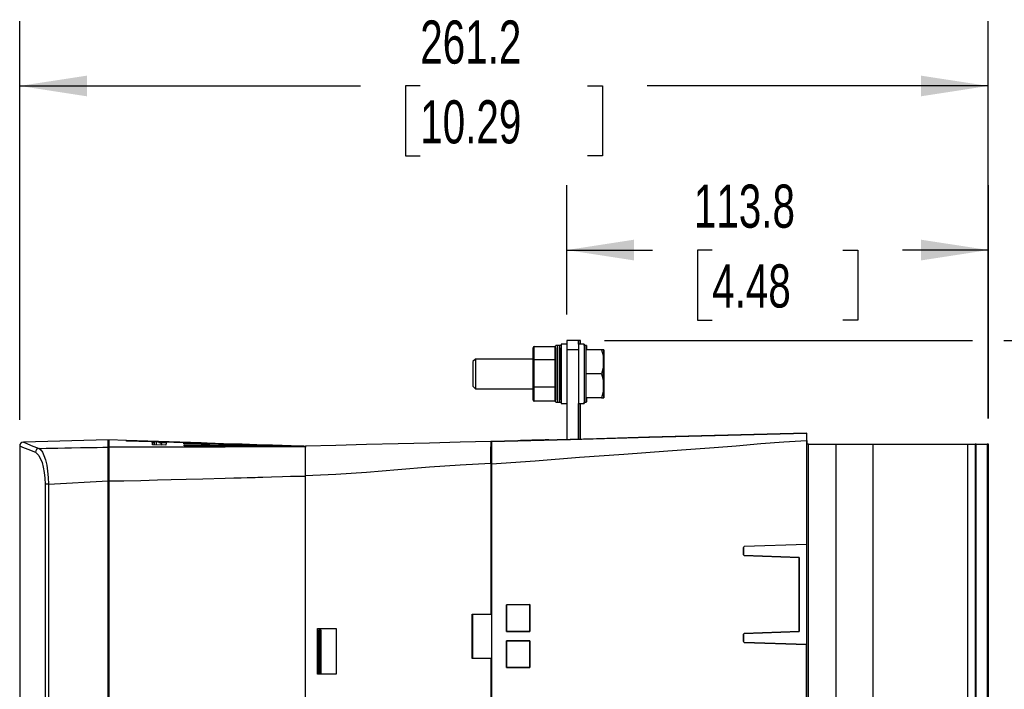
# Model space of a CAD drawing. Header units: millimetres. Extents: x 0 to 1537, y 0 to 1187.
# Tile 16 of 44: x 450 to 716, y 458 to 638. Entities that reach past the tile are written whole.
import ezdxf

# ---------------------------------------------------------------- set-up
doc = ezdxf.new("R2010")
doc.units = ezdxf.units.MM
doc.header["$LTSCALE"] = 5.5
doc.layers.add('DIMENSIONS', color=140, linetype='Continuous', lineweight=25)
doc.styles.add('SLDTEXTSTYLE0', font='TXT', dxfattribs={"width": 0.7})
doc.dimstyles.new('SLDDIMSTYLE0', dxfattribs={"dimtxt": 11.869043, "dimasz": 18.161, "dimexe": 0, "dimexo": 0.0625, "dimgap": 2.967261, "dimtad": 0, "dimtih": 1, "dimtoh": 1, "dimrnd": 1e-09, "dimzin": 12, "dimdsep": 46, "dimtxsty": 'SLDTEXTSTYLE0', "dimsah": 1, "dimcen": 0.09, "dimadec": 0, "dimazin": 3, "dimtfac": 1, "dimtofl": 0, "dimtmove": 0, "dimatfit": 3, "dimfxl": 0, "dimfrac": 2, "dimtolj": 1, "dimtzin": 12, "dimarcsym": 0})
doc.dimstyles.new('SLDDIMSTYLE1', dxfattribs={"dimtxt": 11.869043, "dimasz": 18.161, "dimexe": 0, "dimexo": 0.0625, "dimgap": 2.967261, "dimtad": 0, "dimtih": 1, "dimtoh": 1, "dimrnd": 1e-09, "dimzin": 4, "dimdsep": 46, "dimtxsty": 'SLDTEXTSTYLE0', "dimsah": 1, "dimcen": 0.09, "dimadec": 0, "dimazin": 1, "dimtfac": 1, "dimtofl": 0, "dimtmove": 0, "dimatfit": 3, "dimfxl": 0, "dimfrac": 2, "dimtolj": 1, "dimtzin": 12, "dimarcsym": 0})

# ---------------------------------------------------------------- blocks, each defined once
blk = doc.blocks.new('_D_9')
at = {"layer": 'DIMENSIONS'}
for p, q in [((450.14, 530.26), (450.14, 637.79)), ((711.39, 530.68), (711.39, 637.79)), ((450.14, 620.33), (542.11, 620.33)), ((558.19, 620.33), (554.21, 620.33)), ((554.21, 620.33), (554.21, 601.46)), ((603.34, 620.33), (607.32, 620.33)), ((607.32, 620.33), (607.32, 601.46)), ((711.39, 620.33), (619.42, 620.33)), ((554.21, 601.46), (558.19, 601.46)), ((607.32, 601.46), (603.34, 601.46))]:
    blk.add_line(p, q, dxfattribs=at)
for points in [[(450.14, 620.33), (468.3, 617.53), (468.3, 623.12)], [(711.39, 620.33), (693.23, 623.12), (693.23, 617.53)]]:
    blk.add_solid(points, dxfattribs=at)
at = {"layer": 'DIMENSIONS', "char_height": 11.642, "attachment_point": 1, "style": 'SLDTEXTSTYLE0'}
for s, insert in [('261.2', (558.19, 637.99)), ('10.29', (558.19, 616.47))]:
    blk.add_mtext(s, dxfattribs=dict(at, insert=insert))
blk = doc.blocks.new('_D_11')
at = {"layer": 'DIMENSIONS'}
for p, q in [((607.88, 551.69), (707.2, 551.69)), ((715.58, 551.69), (762.04, 551.69)), ((744.57, 551.69), (744.57, 435.21)), ((722, 413.69), (718.02, 413.69)), ((718.02, 413.69), (718.02, 394.83)), ((767.15, 413.69), (771.13, 413.69)), ((771.13, 413.69), (771.13, 394.83)), ((718.02, 394.83), (722, 394.83)), ((771.13, 394.83), (767.15, 394.83)), ((744.57, 275.69), (744.57, 392.17)), ((607.88, 275.69), (648.2, 275.69)), ((656.58, 275.69), (707.27, 275.69)), ((715.65, 275.69), (762.04, 275.69))]:
    blk.add_line(p, q, dxfattribs=at)
for points in [[(744.57, 551.69), (741.78, 533.53), (747.37, 533.53)], [(744.57, 275.69), (747.37, 293.85), (741.78, 293.85)]]:
    blk.add_solid(points, dxfattribs=at)
at = {"layer": 'DIMENSIONS', "char_height": 11.642, "attachment_point": 1, "style": 'SLDTEXTSTYLE0'}
for s, insert in [('276.0', (722, 431.36)), ('10.87', (722, 409.84))]:
    blk.add_mtext(s, dxfattribs=dict(at, insert=insert))
blk = doc.blocks.new('_D_13')
at = {"layer": 'DIMENSIONS'}
for p, q in [((597.7, 558.68), (597.7, 593.54)), ((711.46, 530.68), (711.46, 593.54)), ((597.7, 576.08), (620.86, 576.08)), ((636.94, 576.08), (632.96, 576.08)), ((632.96, 576.08), (632.96, 557.21)), ((672.21, 576.08), (676.2, 576.08)), ((676.2, 576.08), (676.2, 557.21)), ((711.46, 576.08), (688.3, 576.08)), ((632.96, 557.21), (636.94, 557.21)), ((676.2, 557.21), (672.21, 557.21))]:
    blk.add_line(p, q, dxfattribs=at)
for points in [[(597.7, 576.08), (615.86, 573.28), (615.86, 578.87)], [(711.46, 576.08), (693.3, 578.87), (693.3, 573.28)]]:
    blk.add_solid(points, dxfattribs=at)
at = {"layer": 'DIMENSIONS', "char_height": 11.642, "attachment_point": 1, "style": 'SLDTEXTSTYLE0'}
for s, insert in [('113.8', (632.01, 593.74)), ('4.48', (636.94, 572.22))]:
    blk.add_mtext(s, dxfattribs=dict(at, insert=insert))

msp = doc.modelspace()

# ---------------------------------------------------------------- linework, layer by layer
for p, q in [((588.91, 546.498), (588.913, 550.081)), ((588.913, 550.081), (594.463, 550.081)), ((594.463, 550.081), (594.46, 546.498)), ((594.463, 550.081), (594.483, 550.081)), ((594.483, 550.081), (594.504, 550.081)), ((594.483, 550.081), (594.483, 550.08)), ((594.504, 550.081), (594.504, 550.08)), ((596.232, 550.312), (594.763, 550.312)), ((597.698, 550.692), (596.233, 550.692)), ((600.899, 551.692), (597.699, 551.692)), ((598.17, 551.693), (597.74, 551.693)), ((597.74, 551.693), (597.74, 551.692)), ((601.37, 551.693), (598.17, 551.693)), ((598.17, 551.693), (598.17, 551.692)), ((600.906, 551.692), (600.899, 551.692)), ((602.373, 550.692), (600.903, 550.692)), ((601.377, 551.693), (601.37, 551.693)), ((602.393, 550.692), (602.373, 550.692)), ((602.973, 550.312), (602.373, 550.312)), ((602.414, 550.692), (602.393, 550.692)), ((602.993, 550.312), (602.973, 550.312)), ((603.014, 550.312), (602.993, 550.312)), ((588.611, 546.32), (588.613, 549.735)), ((600.898, 549.192), (597.698, 549.192)), ((597.698, 549.192), (597.698, 525.005)), ((600.898, 549.192), (600.898, 525.089)), ((602.97, 542.692), (602.971, 549.192)), ((607.091, 549.192), (602.971, 549.192)), ((607.673, 549.192), (607.091, 549.192)), ((573.063, 546.692), (572.373, 546.002)), ((588.611, 546.692), (573.063, 546.692)), ((588.61, 539.277), (588.611, 546.32)), ((588.91, 539.109), (588.91, 546.498)), ((594.46, 546.498), (588.91, 546.498)), ((594.46, 546.498), (594.46, 539.109)), ((602.971, 536.192), (602.97, 542.692)), ((607.089, 542.692), (602.97, 542.692)), ((572.373, 539.383), (573.063, 538.692)), ((588.612, 535.649), (588.61, 539.277)), ((573.063, 538.692), (588.611, 538.692)), ((594.46, 539.109), (588.91, 539.109)), ((588.912, 535.303), (588.91, 539.109)), ((594.46, 539.109), (594.462, 535.303)), ((594.462, 535.303), (588.912, 535.303)), ((594.483, 535.303), (594.462, 535.303)), ((594.483, 535.304), (594.483, 535.303)), ((594.504, 535.303), (594.483, 535.303)), ((594.504, 535.304), (594.504, 535.303)), ((594.763, 535.072), (596.232, 535.072)), ((596.233, 534.692), (597.698, 534.692)), ((600.903, 534.692), (602.373, 534.692)), ((600.907, 525.089), (600.907, 534.692)), ((601.369, 534.692), (601.369, 525.101)), ((601.378, 525.101), (601.378, 534.692)), ((602.373, 535.072), (602.973, 535.072)), ((602.373, 534.692), (602.393, 534.692)), ((602.393, 534.692), (602.414, 534.692)), ((607.091, 536.192), (602.971, 536.192)), ((602.973, 535.072), (602.993, 535.072)), ((602.993, 535.072), (603.014, 535.072)), ((607.091, 536.192), (607.673, 536.192)), ((662.391, 526.699), (662.391, 526.692)), ((662.391, 526.699), (662.456, 526.699)), ((662.456, 526.699), (662.456, 526.692)), ((450.14, 523.314), (450.14, 453.58)), ((474.005, 524.873), (451.201, 524.276)), ((474.196, 523.457), (474.005, 523.462)), ((478.916, 524.713), (474.205, 524.866)), ((478.915, 524.713), (478.915, 524.705)), ((478.921, 524.541), (478.916, 524.665)), ((478.922, 524.541), (478.916, 524.665)), ((486.426, 524.326), (478.921, 524.541)), ((485.98, 524.222), (486.418, 524.211)), ((486.007, 523.513), (485.98, 524.222)), ((486.011, 523.513), (485.98, 524.222)), ((489.584, 523.486), (486.007, 523.513)), ((486.915, 524.339), (486.415, 524.326)), ((486.415, 524.326), (486.434, 523.48)), ((486.915, 524.339), (486.933, 523.493)), ((487.714, 524.178), (489.616, 524.129)), ((489.616, 524.129), (489.584, 523.486)), ((494.449, 523.968), (522.414, 523.266)), ((494.457, 523.789), (494.449, 523.968)), ((494.459, 523.789), (494.449, 523.968)), ((522.411, 523.241), (494.457, 523.789)), ((494.468, 523.558), (522.408, 523.208)), ((494.481, 523.283), (494.468, 523.558)), ((494.482, 523.283), (494.468, 523.558)), ((522.404, 523.169), (494.481, 523.283)), ((522.414, 523.266), (522.411, 523.241)), ((522.418, 523.295), (522.416, 523.284)), ((577.198, 524.473), (577.193, 524.473)), ((577.393, 524.473), (577.193, 524.468)), ((577.193, 524.468), (577.193, 522.972)), ((577.198, 524.473), (597.297, 525)), ((577.393, 524.473), (577.393, 524.466)), ((581.216, 524.669), (581.716, 524.655)), ((581.219, 524.669), (581.216, 524.669)), ((581.219, 524.669), (581.719, 524.655)), ((581.237, 524.669), (581.737, 524.655)), ((581.24, 524.669), (581.237, 524.669)), ((581.24, 524.669), (581.739, 524.655)), ((581.716, 524.655), (581.719, 524.655)), ((581.737, 524.655), (581.739, 524.655)), ((585.207, 524.683), (585.207, 524.688)), ((587.542, 524.749), (587.542, 524.744)), ((589.382, 524.792), (589.382, 524.797)), ((590.904, 524.832), (590.904, 524.837)), ((592.833, 524.883), (592.832, 524.888)), ((592.836, 524.888), (592.832, 524.888)), ((592.836, 524.888), (592.836, 524.883)), ((592.837, 524.888), (592.836, 524.888)), ((592.837, 524.883), (592.837, 524.888)), ((592.853, 524.883), (592.853, 524.888)), ((592.857, 524.883), (592.857, 524.888)), ((592.857, 524.888), (592.857, 524.883)), ((592.857, 524.888), (592.857, 524.888)), ((592.858, 524.883), (592.857, 524.888)), ((592.857, 524.888), (592.857, 524.888)), ((592.859, 524.883), (592.859, 524.888)), ((592.874, 524.888), (592.859, 524.887)), ((592.874, 524.884), (592.874, 524.888)), ((592.874, 524.888), (592.874, 524.884)), ((592.874, 524.888), (592.874, 524.888)), ((592.877, 524.888), (592.874, 524.888)), ((592.877, 524.884), (592.877, 524.888)), ((592.877, 524.888), (592.877, 524.884)), ((592.877, 524.888), (592.877, 524.888)), ((592.878, 524.888), (592.877, 524.888)), ((592.878, 524.888), (592.878, 524.884)), ((592.878, 524.888), (592.878, 524.888)), ((592.878, 524.884), (592.878, 524.888)), ((597.297, 525), (597.306, 525)), ((597.306, 524.999), (597.317, 525)), ((597.317, 525), (597.327, 525)), ((597.327, 524.999), (597.338, 525)), ((597.338, 525), (597.348, 525)), ((662.39, 524.693), (662.39, 496.692)), ((662.39, 523.692), (662.39, 303.692)), ((662.89, 523.692), (662.39, 523.692)), ((662.457, 524.693), (662.457, 523.692)), ((662.89, 303.692), (662.89, 523.692)), ((662.89, 523.692), (670.39, 523.692)), ((670.39, 303.692), (670.39, 523.692)), ((670.39, 523.692), (680.392, 523.692)), ((680.392, 303.692), (680.392, 523.692)), ((680.392, 523.692), (705.892, 523.692)), ((705.892, 303.692), (705.892, 523.692)), ((705.892, 523.692), (707.887, 523.692)), ((707.887, 523.692), (707.887, 303.692)), ((708.186, 523.692), (707.887, 523.692)), ((708.186, 303.692), (708.186, 523.692)), ((708.186, 523.692), (711.086, 523.692)), ((711.086, 523.692), (711.086, 303.692)), ((711.387, 523.692), (711.086, 523.692)), ((711.387, 303.692), (711.387, 523.692)), ((711.387, 523.692), (711.389, 523.692)), ((711.389, 523.692), (711.389, 303.692)), ((711.46, 523.692), (711.389, 523.692)), ((711.46, 303.692), (711.46, 523.692)), ((473.994, 521.766), (473.994, 521.519)), ((474.193, 521.514), (473.994, 521.519)), ((474.196, 522.128), (473.996, 522.133)), ((474.001, 523.149), (474.001, 522.133)), ((474.001, 523.149), (474.195, 523.143)), ((474.194, 522.926), (489.699, 522.986)), ((474.194, 522.986), (489.707, 522.986)), ((474.194, 522.926), (474.194, 522.986)), ((522.408, 523.208), (522.404, 523.169)), ((525.609, 523.135), (525.913, 523.137)), ((525.913, 523.137), (526.434, 523.139)), ((526.434, 523.139), (527.194, 523.159)), ((526.436, 523.139), (527.194, 523.143)), ((527.194, 523.143), (527.194, 522.96)), ((577.193, 522.972), (577.193, 522.972)), ((577.317, 522.763), (577.314, 522.763)), ((577.191, 518.475), (577.191, 519.095)), ((577.191, 518.475), (577.191, 477.902)), ((577.191, 518.463), (577.391, 518.469)), ((577.191, 518.463), (577.191, 477.902)), ((577.391, 518.469), (577.391, 308.666)), ((711.388, 518.692), (711.387, 518.692)), ((457.004, 512.924), (457.004, 315.403)), ((457.915, 512.916), (473.992, 513.803)), ((457.915, 512.916), (457.916, 315.403)), ((473.992, 314.385), (473.992, 513.803)), ((473.992, 513.803), (473.992, 323.285)), ((474.192, 513.803), (473.992, 513.803)), ((474.192, 513.801), (474.192, 314.38)), ((527.191, 515.167), (527.191, 515.139)), ((527.191, 515.139), (527.191, 311.98)), ((662.39, 496.692), (645.589, 496.105)), ((662.39, 496.692), (645.589, 496.105)), ((662.39, 496.692), (662.39, 469.692)), ((662.39, 496.692), (662.39, 496.692)), ((645.396, 493.909), (645.396, 495.905)), ((645.396, 495.905), (645.396, 493.909)), ((645.396, 495.905), (645.396, 495.905)), ((645.589, 496.105), (645.589, 496.105)), ((645.396, 493.909), (645.396, 493.909)), ((660.391, 493.192), (645.589, 493.709)), ((645.589, 493.709), (660.391, 493.192)), ((645.589, 493.709), (645.589, 493.709)), ((660.391, 473.192), (660.391, 493.192)), ((660.391, 493.192), (660.391, 473.192)), ((660.391, 493.192), (660.391, 493.192)), ((581.45, 480.45), (587.774, 480.454)), ((581.45, 473.208), (581.45, 480.45)), ((581.45, 480.45), (581.451, 480.45)), ((587.774, 480.454), (581.451, 480.45)), ((581.451, 480.45), (581.451, 473.209)), ((587.774, 480.454), (587.774, 473.204)), ((587.774, 480.454), (587.774, 480.454)), ((587.774, 473.204), (587.774, 480.454)), ((572.191, 477.902), (577.191, 477.902)), ((572.191, 465.902), (572.191, 477.902)), ((572.244, 477.902), (572.244, 465.902)), ((577.191, 477.902), (577.191, 477.902)), ((530.456, 473.999), (535.528, 474.013)), ((530.456, 473.998), (535.527, 474.012)), ((530.456, 461.688), (530.456, 473.999)), ((530.456, 473.999), (530.456, 473.998)), ((530.456, 461.688), (530.456, 473.998)), ((530.86, 473.679), (530.86, 462.001)), ((531.361, 473.678), (530.86, 473.679)), ((530.86, 473.679), (530.862, 473.677)), ((530.862, 462.003), (530.862, 473.677)), ((531.278, 473.677), (530.862, 473.677)), ((531.278, 473.677), (531.361, 473.678)), ((531.278, 462.003), (531.278, 473.677)), ((531.361, 473.678), (531.361, 462.002)), ((535.528, 474.013), (535.527, 474.012)), ((535.527, 474.012), (535.527, 461.675)), ((535.528, 474.013), (535.528, 461.674)), ((581.45, 473.208), (581.451, 473.209)), ((587.774, 473.204), (581.45, 473.208)), ((581.451, 473.209), (587.774, 473.204)), ((587.774, 473.204), (587.774, 473.204)), ((645.589, 472.675), (660.391, 473.192)), ((660.391, 473.192), (645.589, 472.675)), ((660.391, 473.192), (660.391, 473.192)), ((581.45, 470.73), (587.774, 470.734)), ((581.45, 463.485), (581.45, 470.73)), ((581.45, 470.73), (581.451, 470.73)), ((587.774, 470.734), (581.451, 470.73)), ((581.451, 470.73), (581.451, 463.485)), ((587.774, 470.734), (587.774, 463.48)), ((587.774, 470.734), (587.774, 470.734)), ((587.774, 463.481), (587.774, 470.734)), ((645.396, 470.479), (645.396, 472.475)), ((645.396, 472.475), (645.396, 470.479)), ((645.396, 472.475), (645.396, 472.475)), ((645.396, 470.479), (645.396, 470.479)), ((645.589, 472.675), (645.589, 472.675)), ((662.39, 469.692), (645.589, 470.279)), ((645.589, 470.279), (645.589, 470.279)), ((645.589, 470.279), (662.39, 469.692)), ((662.39, 357.442), (662.39, 469.692)), ((662.39, 469.692), (662.39, 469.692)), ((577.191, 465.902), (572.191, 465.902)), ((577.191, 465.902), (577.191, 362.902)), ((577.191, 465.902), (577.191, 465.902)), ((577.191, 465.902), (577.191, 362.902)), ((587.774, 463.48), (581.45, 463.485)), ((581.451, 463.485), (581.45, 463.485)), ((581.451, 463.485), (587.774, 463.481)), ((587.774, 463.48), (587.774, 463.481)), ((535.528, 461.674), (530.456, 461.688)), ((530.456, 461.688), (530.456, 461.688)), ((535.527, 461.675), (530.456, 461.688)), ((530.862, 462.003), (530.86, 462.001)), ((530.86, 462.001), (531.361, 462.002)), ((530.862, 462.003), (531.278, 462.003)), ((531.361, 462.002), (531.278, 462.003)), ((535.528, 461.674), (535.527, 461.675))]:
    msp.add_line(p, q)
at = {"flags": 128}
for points in [[(594.763, 535.072), (594.762, 535.111), (594.762, 535.422), (594.761, 536.03), (594.761, 536.91), (594.761, 538.028), (594.76, 539.336), (594.76, 540.782), (594.76, 542.306), (594.76, 543.846), (594.76, 545.339), (594.76, 546.723), (594.761, 547.942), (594.761, 548.946), (594.762, 549.695), (594.762, 550.156), (594.763, 550.312), (594.763, 550.312)], [(595.263, 550.192), (595.262, 550.028), (595.262, 549.544), (595.261, 548.76), (595.261, 547.711), (595.26, 546.442), (595.26, 545.01), (595.26, 543.476), (595.26, 541.908), (595.26, 540.374), (595.26, 538.942), (595.261, 537.674), (595.261, 536.624), (595.262, 535.84), (595.262, 535.356), (595.263, 535.192)], [(595.733, 550.192), (595.732, 550.028), (595.732, 549.544), (595.731, 548.76), (595.731, 547.711), (595.73, 546.442), (595.73, 545.01), (595.73, 543.476), (595.73, 541.908), (595.73, 540.374), (595.73, 538.942), (595.731, 537.674), (595.731, 536.624), (595.732, 535.84), (595.732, 535.356), (595.733, 535.192)], [(596.233, 550.692), (596.232, 550.538), (596.232, 550.083), (596.231, 549.344), (596.231, 548.349), (596.23, 547.137), (596.23, 545.754), (596.23, 544.253), (596.23, 542.692), (596.23, 541.131), (596.23, 539.631), (596.23, 538.248), (596.231, 537.035), (596.231, 536.04), (596.232, 535.301), (596.232, 534.846), (596.233, 534.692)], [(597.699, 551.692), (597.699, 551.644), (597.698, 551.502), (597.698, 551.271), (597.698, 550.96), (597.698, 550.581), (597.698, 550.149), (597.698, 549.68), (597.698, 549.192)], [(600.899, 551.692), (600.899, 551.644), (600.898, 551.502), (600.898, 551.271), (600.898, 550.96), (600.898, 550.581), (600.898, 550.149), (600.898, 549.68), (600.898, 549.192)], [(600.903, 550.692), (600.902, 550.538), (600.902, 550.083), (600.901, 549.344), (600.901, 548.349), (600.9, 547.137), (600.9, 545.754), (600.9, 544.253), (600.9, 542.692), (600.9, 541.131), (600.9, 539.631), (600.9, 538.248), (600.901, 537.035), (600.901, 536.04), (600.902, 535.301), (600.902, 534.846), (600.903, 534.692)], [(600.907, 550.692), (600.907, 550.96), (600.907, 551.271), (600.907, 551.502), (600.906, 551.644), (600.906, 551.692)], [(601.37, 551.693), (601.369, 551.645), (601.369, 551.503), (601.369, 551.272), (601.369, 550.961), (601.369, 550.692)], [(601.378, 550.692), (601.378, 550.961), (601.378, 551.272), (601.378, 551.503), (601.377, 551.645), (601.377, 551.693)], [(602.373, 550.692), (602.372, 550.538), (602.372, 550.083), (602.371, 549.344), (602.371, 548.349), (602.37, 547.137), (602.37, 545.754), (602.37, 544.253), (602.37, 542.692), (602.37, 541.131), (602.37, 539.631), (602.37, 538.248), (602.371, 537.035), (602.371, 536.04), (602.372, 535.301), (602.372, 534.846), (602.373, 534.692)], [(602.373, 550.312), (602.372, 550.273), (602.372, 549.963), (602.371, 549.355), (602.371, 548.474), (602.371, 547.356), (602.37, 546.048), (602.37, 544.602), (602.37, 543.078), (602.37, 541.538), (602.37, 540.046), (602.37, 538.661), (602.371, 537.442), (602.371, 536.438), (602.372, 535.69), (602.372, 535.228), (602.373, 535.072), (602.373, 535.072)], [(602.373, 550.312), (602.373, 550.538), (602.373, 550.692)], [(602.393, 550.692), (602.393, 550.538), (602.393, 550.312)], [(602.394, 550.312), (602.394, 550.538), (602.393, 550.692)], [(602.414, 550.692), (602.414, 550.538), (602.413, 550.312)], [(602.415, 550.312), (602.415, 550.538), (602.414, 550.692)], [(602.974, 536.192), (602.974, 536.03), (602.973, 535.422), (602.973, 535.111), (602.972, 535.111), (602.972, 535.422), (602.971, 536.03), (602.971, 536.91), (602.971, 538.028), (602.97, 539.336), (602.97, 540.782), (602.97, 542.306), (602.97, 543.846), (602.97, 545.339), (602.97, 546.723), (602.971, 547.942), (602.971, 548.946), (602.972, 549.695), (602.972, 550.156), (602.973, 550.312), (602.973, 550.312)], [(594.763, 549.692), (594.762, 549.201), (594.761, 548.551), (594.761, 547.642), (594.761, 546.523), (594.76, 545.269), (594.76, 542.692), (594.76, 540.115), (594.761, 538.862), (594.761, 537.742), (594.761, 536.833), (594.762, 536.184), (594.763, 535.692)], [(596.233, 535.692), (596.232, 536.184), (596.231, 536.833), (596.231, 537.742), (596.231, 538.862), (596.23, 540.115), (596.23, 542.692), (596.23, 545.269), (596.231, 546.523), (596.231, 547.642), (596.231, 548.551), (596.232, 549.201), (596.233, 549.692)], [(596.233, 547.192), (596.232, 546.876), (596.232, 546.459), (596.231, 545.874), (596.231, 545.155), (596.231, 544.349), (596.231, 542.692), (596.231, 541.036), (596.231, 540.23), (596.231, 539.51), (596.232, 538.926), (596.232, 538.508), (596.233, 538.192)], [(596.233, 549.692), (596.233, 549.248), (596.234, 547.85), (596.235, 545.698), (596.235, 543.292)], [(596.234, 543.292), (596.234, 544.774), (596.234, 546.08), (596.233, 546.923), (596.233, 547.192)], [(607.091, 549.192), (607.512, 547.6), (607.671, 545.942)], [(607.671, 545.942), (607.671, 546.649), (607.671, 547.288), (607.671, 547.849), (607.671, 548.321), (607.672, 548.697), (607.672, 548.971), (607.672, 549.136), (607.673, 549.192)], [(607.673, 549.192), (607.673, 549.136), (607.673, 548.971), (607.673, 548.697), (607.674, 548.321), (607.674, 547.849), (607.674, 547.288), (607.674, 546.649), (607.674, 545.942)], [(607.692, 545.942), (607.692, 546.649), (607.692, 547.288), (607.692, 547.849), (607.692, 548.321), (607.693, 548.697), (607.693, 548.971), (607.693, 549.136), (607.693, 549.192)], [(607.693, 549.192), (607.694, 549.136), (607.694, 548.971), (607.694, 548.697), (607.694, 548.321), (607.695, 547.849), (607.695, 547.288), (607.695, 546.649), (607.695, 545.942)], [(607.712, 545.942), (607.713, 546.649), (607.713, 547.288), (607.713, 547.849), (607.713, 548.321), (607.713, 548.697), (607.714, 548.971), (607.714, 549.136), (607.714, 549.192)], [(607.714, 549.192), (607.715, 549.136), (607.715, 548.971), (607.715, 548.697), (607.715, 548.321), (607.716, 547.849), (607.716, 547.288), (607.716, 546.649), (607.716, 545.942)], [(572.373, 546.002), (572.372, 545.84), (572.372, 545.37), (572.372, 544.637), (572.371, 543.715), (572.371, 542.692), (572.371, 541.669), (572.372, 540.747), (572.372, 540.015), (572.372, 539.545), (572.373, 539.383)], [(573.063, 546.692), (573.063, 546.53), (573.062, 546.057), (573.062, 545.312), (573.062, 544.354), (573.062, 543.261), (573.062, 542.123), (573.062, 541.03), (573.062, 540.073), (573.062, 539.327), (573.063, 538.854), (573.063, 538.692)], [(607.671, 545.942), (607.517, 544.317), (607.089, 542.692)], [(607.671, 539.442), (607.671, 540.205), (607.67, 541.01), (607.67, 541.844), (607.67, 542.692), (607.67, 543.54), (607.67, 544.374), (607.671, 545.18), (607.671, 545.942)], [(607.674, 545.942), (607.675, 545.18), (607.675, 544.374), (607.675, 543.54), (607.675, 542.692), (607.675, 541.844), (607.675, 541.01), (607.675, 540.205), (607.674, 539.442)], [(607.692, 539.442), (607.691, 540.205), (607.691, 541.01), (607.691, 541.844), (607.691, 542.692), (607.691, 543.54), (607.691, 544.374), (607.691, 545.18), (607.692, 545.942)], [(607.695, 545.942), (607.695, 545.18), (607.695, 544.374), (607.696, 543.54), (607.696, 542.692), (607.696, 541.844), (607.695, 541.01), (607.695, 540.205), (607.695, 539.442)], [(607.712, 539.442), (607.712, 540.205), (607.712, 541.01), (607.712, 541.844), (607.712, 542.692), (607.712, 543.54), (607.712, 544.374), (607.712, 545.18), (607.712, 545.942)], [(607.716, 545.942), (607.716, 545.18), (607.716, 544.374), (607.716, 543.54), (607.716, 542.692), (607.716, 541.844), (607.716, 541.01), (607.716, 540.205), (607.716, 539.442)], [(596.233, 538.192), (596.233, 538.461), (596.234, 539.305), (596.234, 540.61), (596.234, 542.092)], [(596.235, 542.092), (596.235, 539.686), (596.234, 537.535), (596.233, 536.136), (596.233, 535.692)], [(607.089, 542.692), (607.511, 541.1), (607.671, 539.442)], [(607.671, 539.442), (607.518, 537.817), (607.091, 536.192)], [(607.673, 536.192), (607.672, 536.248), (607.672, 536.414), (607.672, 536.687), (607.671, 537.063), (607.671, 537.535), (607.671, 538.096), (607.671, 538.735), (607.671, 539.442)], [(607.674, 539.442), (607.674, 538.735), (607.674, 538.096), (607.674, 537.535), (607.674, 537.063), (607.673, 536.687), (607.673, 536.414), (607.673, 536.248), (607.673, 536.192)], [(607.693, 536.192), (607.693, 536.248), (607.693, 536.414), (607.693, 536.687), (607.692, 537.063), (607.692, 537.535), (607.692, 538.096), (607.692, 538.735), (607.692, 539.442)], [(607.695, 539.442), (607.695, 538.735), (607.695, 538.096), (607.695, 537.535), (607.694, 537.063), (607.694, 536.687), (607.694, 536.414), (607.694, 536.248), (607.693, 536.192)], [(607.714, 536.192), (607.714, 536.248), (607.714, 536.414), (607.713, 536.687), (607.713, 537.063), (607.713, 537.535), (607.713, 538.096), (607.713, 538.735), (607.712, 539.442)], [(607.716, 539.442), (607.716, 538.735), (607.716, 538.096), (607.716, 537.535), (607.715, 537.063), (607.715, 536.687), (607.715, 536.414), (607.715, 536.248), (607.714, 536.192)], [(602.373, 534.692), (602.373, 534.846), (602.373, 535.072)], [(602.393, 535.072), (602.393, 534.846), (602.393, 534.692)], [(602.393, 534.692), (602.394, 534.846), (602.394, 535.072)], [(602.413, 535.072), (602.414, 534.846), (602.414, 534.692)], [(602.414, 534.692), (602.415, 534.846), (602.415, 535.072)], [(602.995, 536.192), (602.995, 536.03), (602.994, 535.422), (602.994, 535.111), (602.993, 535.111), (602.993, 535.422), (602.992, 536.03), (602.992, 536.192)], [(603.016, 536.192), (603.016, 536.03), (603.015, 535.422), (603.015, 535.111), (603.014, 535.111), (603.014, 535.422), (603.013, 536.03), (603.013, 536.192)], [(577.393, 524.473), (588.064, 524.753), (598.729, 525.032), (620.041, 525.59), (641.216, 526.145), (651.797, 526.422), (662.391, 526.699)], [(662.391, 526.692), (648.223, 526.321), (634.058, 525.95), (619.892, 525.579), (605.726, 525.208), (591.561, 524.837), (577.393, 524.466)], [(662.391, 526.692), (662.39, 526.58), (662.39, 526.254), (662.39, 525.753), (662.39, 525.132), (662.39, 524.693)], [(662.457, 524.693), (662.457, 525.355), (662.457, 525.942), (662.456, 526.388), (662.456, 526.644), (662.456, 526.692)], [(451.202, 524.237), (451.193, 524.243), (451.884, 523.964), (453.272, 523.402), (455.351, 522.569)], [(473.994, 522.931), (473.997, 523.873), (474, 524.506), (474.003, 524.828), (474.006, 524.84), (474.009, 524.541), (474.012, 523.933), (474.013, 523.462)], [(500.709, 524.005), (499.074, 524.058), (478.915, 524.713)], [(478.916, 524.665), (492.168, 524.25), (505.42, 523.832), (522.418, 523.295)], [(522.416, 523.284), (509.163, 523.672), (495.91, 524.056), (487.391, 524.299)], [(526.786, 523.151), (525.931, 523.168), (524.665, 523.212), (523.417, 523.259), (522.186, 523.305), (520.972, 523.345), (520.222, 523.369), (519.478, 523.392), (519.109, 523.403), (518.741, 523.415), (518.375, 523.427), (517.447, 523.457), (516.334, 523.494), (514.097, 523.567), (510.146, 523.697), (505.116, 523.861), (500.709, 524.005)], [(577.193, 524.473), (568.948, 524.257), (560.68, 524.041), (552.194, 523.819), (543.713, 523.597), (535.44, 523.38), (527.194, 523.164)], [(577.193, 524.473), (577.192, 524.135), (577.192, 523.159), (577.191, 521.655), (577.191, 519.792), (577.191, 518.475)], [(577.391, 518.469), (589.177, 519.212), (601.191, 520.205), (613.091, 521.077), (624.99, 521.95), (631.224, 522.406), (637.457, 522.863), (643.454, 523.313), (650.038, 523.886), (656.263, 524.388), (662.39, 524.693)], [(577.393, 524.466), (577.392, 524.128), (577.392, 523.151), (577.391, 521.647), (577.391, 519.785), (577.391, 518.469)], [(587.542, 524.749), (586.486, 524.722), (585.854, 524.705), (585.395, 524.693), (585.225, 524.689), (585.207, 524.688)], [(589.382, 524.797), (589.168, 524.792), (588.847, 524.783), (588.273, 524.768), (587.542, 524.749)], [(590.904, 524.837), (590.187, 524.819), (589.729, 524.806), (589.382, 524.797)], [(592.832, 524.888), (592.69, 524.884), (592.346, 524.875), (591.886, 524.863), (591.288, 524.847), (590.904, 524.837)], [(450.229, 523.238), (450.222, 523.243), (450.922, 522.964), (452.305, 522.411), (454.416, 521.576)], [(454.416, 521.576), (455.326, 520.692), (456.166, 518.814), (456.51, 517.553), (456.776, 516.117), (456.945, 514.559), (457.004, 512.924)], [(455.351, 522.569), (457.255, 522.612), (458.546, 522.64), (459.384, 522.657), (460.463, 522.677), (462.331, 522.711), (464.143, 522.745), (466.575, 522.791), (468.141, 522.821), (469.037, 522.837), (469.663, 522.849), (471.083, 522.874), (472.546, 522.901), (473.994, 522.931)], [(455.351, 522.569), (455.801, 522.219), (456.251, 521.574), (456.684, 520.651), (457.08, 519.469), (457.42, 518.061), (457.683, 516.461), (457.853, 514.729), (457.915, 512.916)], [(473.992, 513.803), (473.992, 516.849), (473.992, 519.551), (473.993, 521.604), (473.994, 522.778), (473.994, 522.931)], [(473.994, 521.519), (473.994, 520.791), (473.993, 519.255), (473.992, 517.107), (473.992, 514.585), (473.992, 513.803)], [(473.996, 522.133), (473.996, 522.089), (473.996, 522.045), (473.996, 522), (473.996, 521.955), (473.995, 521.909), (473.995, 521.862), (473.995, 521.814), (473.995, 521.766)], [(474.194, 522.926), (474.193, 522.032), (474.193, 520.21), (474.192, 517.665), (474.192, 514.685), (474.192, 513.801)], [(489.707, 522.986), (491.81, 522.995), (493.748, 523.002), (495.509, 523.009), (497.098, 523.015), (498.008, 523.019), (498.85, 523.022), (499.624, 523.025), (500.329, 523.028), (501.378, 523.032), (505.589, 523.049), (509.03, 523.063), (511.701, 523.075), (513.2, 523.081), (514.303, 523.085), (515.978, 523.092), (518.608, 523.104), (522.936, 523.123), (525.609, 523.135)], [(527.19, 523.06), (526.727, 523.107), (525.803, 523.136)], [(527.194, 523.164), (527.193, 523.022), (527.193, 522.58), (527.192, 521.169), (527.192, 519.082), (527.191, 516.553), (527.191, 515.167)], [(577.191, 519.095), (577.191, 520.415), (577.192, 521.552), (577.192, 522.403), (577.192, 522.886), (577.193, 522.972)], [(577.191, 518.475), (568.947, 518.109), (560.678, 517.524), (552.191, 516.81), (543.711, 516.1), (535.438, 515.521), (527.191, 515.167)], [(474.192, 513.801), (478.223, 513.856), (482.787, 513.976), (487.355, 514.108), (491.026, 514.202), (495.086, 514.302), (499.522, 514.413), (505.534, 514.565), (507.886, 514.625), (509.877, 514.676), (511.507, 514.718), (512.775, 514.751), (513.682, 514.776), (514.367, 514.795), (515.703, 514.838), (518.08, 514.914), (521.06, 515.011), (523.18, 515.07), (525.224, 515.113), (527.191, 515.139)]]:
    msp.add_lwpolyline(points, dxfattribs=at)
for centre, radius, start, end in [((199.211, 549.277), 403.763, 359.98798, 0.14691), ((1006.755, 549.277), 403.763, 179.85309, 180.01202), ((199.231, 549.277), 403.763, 359.98798, 0.14691), ((1006.776, 549.277), 403.763, 179.85309, 180.01202), ((199.252, 549.277), 403.763, 359.98798, 0.14691), ((451.14, 523.274), 1, 91.02123, 179.99553), ((480.643, 523.217), 6.643, 177.89155, 180.59388), ((582.189, 523.312), 107.995, 179.18751, 180.17287), ((487.049, 522.33), 2.014, 35.28479, 93.8083), ((455.432, 521.556), 1.016, 94.5817, 178.82738), ((457.173, 483.027), 29.898, 88.57687, 90.32249), ((645.596, 495.906), 0.2, 92.01053, 180.0096), ((645.596, 495.906), 0.2, 92.01053, 180.0096), ((645.596, 493.909), 0.2, 179.9904, 267.98947), ((645.596, 493.909), 0.2, 179.9904, 267.98947), ((645.596, 472.475), 0.2, 92.01053, 180.0096), ((645.596, 472.475), 0.2, 92.01053, 180.0096), ((645.596, 470.479), 0.2, 179.9904, 267.98947), ((645.596, 470.479), 0.2, 179.9904, 267.98947)]:
    msp.add_arc(centre, radius, start, end)
for centre, major_axis, ratio, start_param, end_param in [((588.913, 549.735), (0, 0.346), 0.8661566, 0.00002, 1.5708163), ((594.463, 549.735), (0, 0.346), 0.8661566, 4.712409, 6.2832053), ((594.504, 549.735), (0, 0.346), 0.8661566, 5.0958038, 6.2832053), ((588.911, 546.32), (0.3, 0), 0.5946675, 1.571304, 3.1421003), ((594.461, 546.32), (0.3, 0), 0.5946675, 0.0005077, 1.571304), ((588.91, 539.277), (0.3, 0), 0.559858, 3.141105, 4.7119013), ((594.46, 539.277), (0.3, 0), 0.559858, 4.7119013, 6.2826977), ((588.912, 535.649), (0, 0.346), 0.8661566, 1.5708163, 3.1416127), ((594.462, 535.649), (0, 0.346), 0.8661566, 3.1416127, 4.712409), ((594.483, 535.649), (0, 0.346), 0.8661566, 3.1416127, 4.3297505), ((594.504, 535.649), (0, 0.346), 0.8661566, 3.1416127, 4.3297505), ((711.388, 518.692), (0, 2.75), 0.0001497, 4.712389, 7.8539816), ((711.388, 518.692), (0, 2.75), 0.0001497, 1.5707963, 4.712389)]:
    msp.add_ellipse(centre, major_axis=major_axis, ratio=ratio, start_param=start_param, end_param=end_param)

# ---------------------------------------------------------------- dimensions: what is measured, and where the dimension line sits
at = {"layer": 'DIMENSIONS'}
for base, p1, p2, picture, middle in [((450.14, 620.326), (711.387, 523.692), (450.14, 523.274), '_D_9', (580.763, 620.326)), ((597.699, 576.077), (711.46, 523.692), (597.699, 551.692), '_D_13', (654.579, 576.077))]:
    dim = msp.add_linear_dim(base=base, p1=p1, p2=p2, dimstyle='SLDDIMSTYLE0', dxfattribs=at)
    dim.commit()
    dim.dimension.update_dxf_attribs({"geometry": picture, "text_midpoint": middle, "dimtype": 160})
dim = msp.add_linear_dim(base=(744.574, 275.692), p1=(600.899, 551.692), p2=(600.899, 275.692), angle=90, dimstyle='SLDDIMSTYLE1', dxfattribs=at)
dim.commit()
dim.dimension.update_dxf_attribs({"geometry": '_D_11', "text_midpoint": (744.574, 413.692), "dimtype": 160})

doc.saveas('drawing.dxf')
